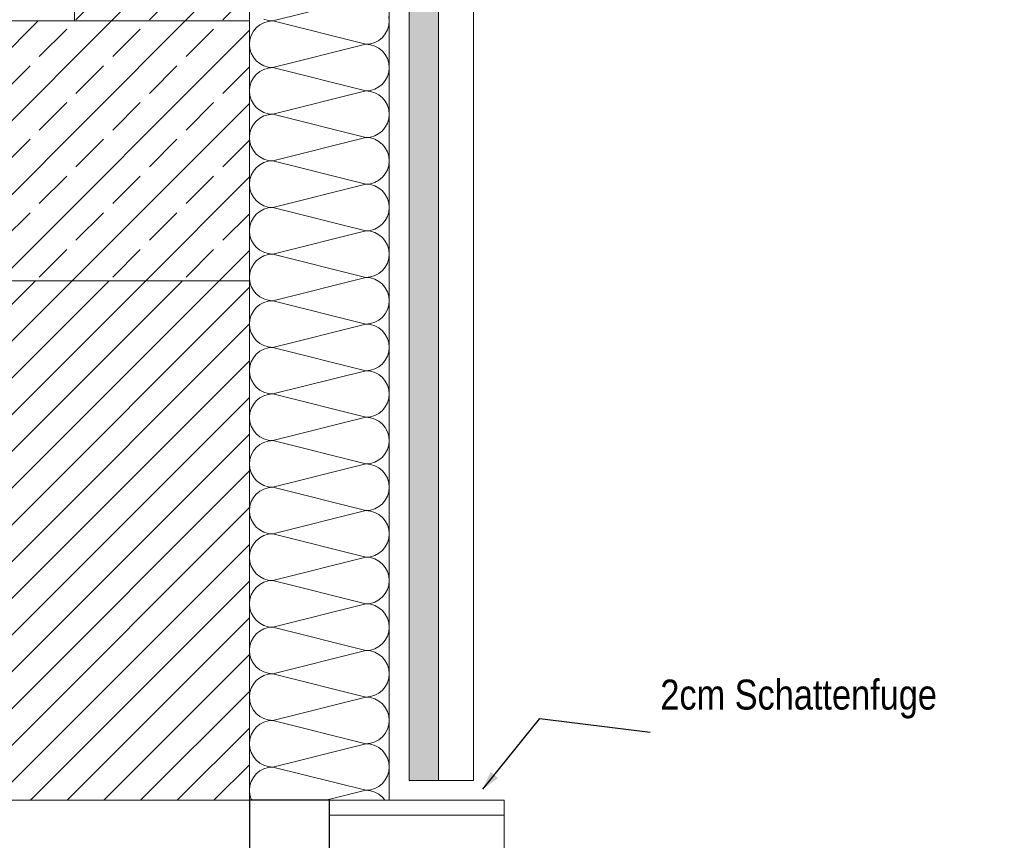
# Model space of a CAD drawing. Header units: metres. Extents: x -58265 to 854892, y -56510 to 35250.
# Tile 28 of 47: x 601743 to 602729, y -24470 to -23649. Entities that reach past the tile are written whole.
import ezdxf

# ---------------------------------------------------------------- set-up
doc = ezdxf.new("R2010")
doc.units = ezdxf.units.M
doc.header["$LTSCALE"] = 0.05
doc.linetypes.add('Wipeout_Contour', pattern=[20000, 0, -20000])
for name, color, linetype in [('A_1_Schraffuren', 7, 'Continuous'), ('A_1_Wände_Außen', 7, 'Continuous'), ('A_4_Details_Linien', 7, 'Continuous'), ('A_4_N_Detail_Inhalt', 7, 'Continuous')]:
    doc.layers.add(name, color=color, linetype=linetype)
doc.styles.add('ERSTELLTER_STIL_2', font='txt')
doc.dimstyles.new('ERSTELLTER_STIL__3', dxfattribs={"dimtxt": 0.18, "dimasz": 18.24, "dimexe": 0.18, "dimexo": 0.0625, "dimgap": 0, "dimtad": 0, "dimtih": 1, "dimtoh": 1, "dimdec": 4, "dimzin": 0, "dimdsep": 46, "dimcen": 0.09, "dimadec": 0, "dimazin": 0, "dimtfac": 1, "dimtdec": 4, "dimtmove": 0, "dimatfit": 3, "dimldrblk": 'ARROWHEAD_5', "dimfxl": 1, "dimtolj": 1, "dimtzin": 0, "dimarcsym": 0})
pattern_1 = [(45, (565636.85, -30579.794), (-36.76955, 36.76955), []), (45, (565618.465, -30561.41), (-36.76955, 36.76955), [39, -13])]

# ---------------------------------------------------------------- blocks, each defined once
blk = doc.blocks.new('*X5', base_point=(565636.85, -30579.79))
at = {"layer": 'A_1_Schraffuren', "color": 251, "linetype": 'Continuous', "lineweight": 13}
for p, q in [((602090.09, -23626.44), (601996.76, -23649.77)), ((601983.79, -23653.71), (601980.26, -23656.61)), ((601987.83, -23651.55), (601983.79, -23653.71)), ((601987.83, -23648), (601992.21, -23649.33)), ((601992.21, -23650.22), (601987.83, -23651.55)), ((601992.21, -23649.33), (601996.76, -23649.77)), ((601996.76, -23649.77), (601992.21, -23650.22)), ((602090.09, -23673.11), (601996.76, -23649.77)), ((602111.65, -23658.7), (602112.98, -23654.33)), ((602113.42, -23649.77), (602112.98, -23645.22)), ((602112.98, -23654.33), (602113.42, -23649.77)), ((601975.2, -23664.18), (601973.87, -23668.56)), ((601977.36, -23660.14), (601975.2, -23664.18)), ((601980.26, -23656.61), (601977.36, -23660.14)), ((602106.59, -23666.27), (602109.49, -23662.74)), ((602109.49, -23662.74), (602111.65, -23658.7)), ((601973.87, -23668.56), (601973.42, -23673.11)), ((601973.42, -23673.11), (601973.87, -23677.66)), ((602090.09, -23673.11), (601996.76, -23696.44)), ((602090.09, -23673.11), (602094.64, -23672.66)), ((602094.64, -23673.56), (602090.09, -23673.11)), ((602094.64, -23672.66), (602099.02, -23671.33)), ((602099.02, -23674.88), (602094.64, -23673.56)), ((602099.02, -23671.33), (602103.05, -23669.18)), ((602103.05, -23669.18), (602106.59, -23666.27)), ((601973.87, -23677.66), (601975.2, -23682.04)), ((601975.2, -23682.04), (601977.36, -23686.07)), ((602103.05, -23677.04), (602099.02, -23674.88)), ((602106.59, -23679.94), (602103.05, -23677.04)), ((602109.49, -23683.48), (602106.59, -23679.94)), ((602111.65, -23687.51), (602109.49, -23683.48)), ((601977.36, -23686.07), (601980.26, -23689.61)), ((601980.26, -23689.61), (601983.79, -23692.51)), ((601983.79, -23692.51), (601987.83, -23694.66)), ((602112.98, -23691.89), (602111.65, -23687.51)), ((602113.42, -23696.44), (602112.98, -23691.89)), ((601980.26, -23703.27), (601977.36, -23706.81)), ((601983.79, -23700.37), (601980.26, -23703.27)), ((601987.83, -23698.22), (601983.79, -23700.37)), ((601987.83, -23694.66), (601992.21, -23695.99)), ((601992.21, -23696.89), (601987.83, -23698.22)), ((601992.21, -23695.99), (601996.76, -23696.44)), ((601996.76, -23696.44), (601992.21, -23696.89)), ((602090.09, -23719.77), (601996.76, -23696.44)), ((602111.65, -23705.37), (602112.98, -23700.99)), ((602112.98, -23700.99), (602113.42, -23696.44)), ((601975.2, -23710.84), (601973.87, -23715.22)), ((601977.36, -23706.81), (601975.2, -23710.84)), ((602103.05, -23715.84), (602106.59, -23712.94)), ((602106.59, -23712.94), (602109.49, -23709.4)), ((602109.49, -23709.4), (602111.65, -23705.37)), ((601973.87, -23715.22), (601973.42, -23719.77)), ((601973.42, -23719.77), (601973.87, -23724.33)), ((602090.09, -23719.77), (601996.76, -23743.11)), ((602090.09, -23719.77), (602094.64, -23719.33)), ((602094.64, -23720.22), (602090.09, -23719.77)), ((602094.64, -23719.33), (602099.02, -23718)), ((602099.02, -23721.55), (602094.64, -23720.22)), ((602099.02, -23718), (602103.05, -23715.84)), ((602103.05, -23723.71), (602099.02, -23721.55)), ((602106.59, -23726.61), (602103.05, -23723.71)), ((601973.87, -23724.33), (601975.2, -23728.7)), ((601975.2, -23728.7), (601977.36, -23732.74)), ((601977.36, -23732.74), (601980.26, -23736.27)), ((602109.49, -23730.14), (602106.59, -23726.61)), ((602111.65, -23734.18), (602109.49, -23730.14)), ((601980.26, -23736.27), (601983.79, -23739.18)), ((601983.79, -23739.18), (601987.83, -23741.33)), ((601987.83, -23741.33), (601992.21, -23742.66)), ((601992.21, -23743.56), (601987.83, -23744.88)), ((601992.21, -23742.66), (601996.76, -23743.11)), ((601996.76, -23743.11), (601992.21, -23743.56)), ((602090.09, -23766.44), (601996.76, -23743.11)), ((602112.98, -23738.56), (602111.65, -23734.18)), ((602113.42, -23743.11), (602112.98, -23738.56)), ((602112.98, -23747.66), (602113.42, -23743.11)), ((601977.36, -23753.48), (601975.2, -23757.51)), ((601980.26, -23749.94), (601977.36, -23753.48)), ((601983.79, -23747.04), (601980.26, -23749.94)), ((601987.83, -23744.88), (601983.79, -23747.04)), ((602109.49, -23756.07), (602111.65, -23752.04)), ((602111.65, -23752.04), (602112.98, -23747.66)), ((601973.87, -23761.89), (601973.42, -23766.44)), ((601975.2, -23757.51), (601973.87, -23761.89)), ((602099.02, -23764.66), (602103.05, -23762.51)), ((602103.05, -23762.51), (602106.59, -23759.61)), ((602106.59, -23759.61), (602109.49, -23756.07)), ((601973.42, -23766.44), (601973.87, -23770.99)), ((601973.87, -23770.99), (601975.2, -23775.37)), ((602090.09, -23766.44), (601996.76, -23789.77)), ((602090.09, -23766.44), (602094.64, -23765.99)), ((602094.64, -23766.89), (602090.09, -23766.44)), ((602094.64, -23765.99), (602099.02, -23764.66)), ((602099.02, -23768.22), (602094.64, -23766.89)), ((602103.05, -23770.37), (602099.02, -23768.22)), ((602106.59, -23773.27), (602103.05, -23770.37)), ((602109.49, -23776.81), (602106.59, -23773.27)), ((601975.2, -23775.37), (601977.36, -23779.4)), ((601977.36, -23779.4), (601980.26, -23782.94)), ((601980.26, -23782.94), (601983.79, -23785.84)), ((602111.65, -23780.84), (602109.49, -23776.81)), ((602112.98, -23785.22), (602111.65, -23780.84)), ((601983.79, -23785.84), (601987.83, -23788)), ((601987.83, -23791.55), (601983.79, -23793.71)), ((601987.83, -23788), (601992.21, -23789.33)), ((601992.21, -23790.22), (601987.83, -23791.55)), ((601992.21, -23789.33), (601996.76, -23789.77)), ((601996.76, -23789.77), (601992.21, -23790.22)), ((602090.09, -23813.11), (601996.76, -23789.77)), ((602113.42, -23789.77), (602112.98, -23785.22)), ((602112.98, -23794.33), (602113.42, -23789.77)), ((601977.36, -23800.14), (601975.2, -23804.18)), ((601980.26, -23796.61), (601977.36, -23800.14)), ((601983.79, -23793.71), (601980.26, -23796.61)), ((602106.59, -23806.27), (602109.49, -23802.74)), ((602109.49, -23802.74), (602111.65, -23798.7)), ((602111.65, -23798.7), (602112.98, -23794.33)), ((601973.87, -23808.56), (601973.42, -23813.11)), ((601975.2, -23804.18), (601973.87, -23808.56)), ((602090.09, -23813.11), (602094.64, -23812.66)), ((602094.64, -23812.66), (602099.02, -23811.33)), ((602099.02, -23811.33), (602103.05, -23809.18)), ((602103.05, -23809.18), (602106.59, -23806.27)), ((601973.42, -23813.11), (601973.87, -23817.66)), ((601973.87, -23817.66), (601975.2, -23822.04)), ((601975.2, -23822.04), (601977.36, -23826.07)), ((602090.09, -23813.11), (601996.76, -23836.44)), ((602094.64, -23813.56), (602090.09, -23813.11)), ((602099.02, -23814.88), (602094.64, -23813.56)), ((602103.05, -23817.04), (602099.02, -23814.88)), ((602106.59, -23819.94), (602103.05, -23817.04)), ((602109.49, -23823.48), (602106.59, -23819.94)), ((601977.36, -23826.07), (601980.26, -23829.61)), ((601980.26, -23829.61), (601983.79, -23832.51)), ((602111.65, -23827.51), (602109.49, -23823.48)), ((602112.98, -23831.89), (602111.65, -23827.51)), ((602113.42, -23836.44), (602112.98, -23831.89)), ((601983.79, -23840.37), (601980.26, -23843.27)), ((601983.79, -23832.51), (601987.83, -23834.66)), ((601987.83, -23838.22), (601983.79, -23840.37)), ((601987.83, -23834.66), (601992.21, -23835.99)), ((601992.21, -23836.89), (601987.83, -23838.22)), ((601992.21, -23835.99), (601996.76, -23836.44)), ((601996.76, -23836.44), (601992.21, -23836.89)), ((602090.09, -23859.77), (601996.76, -23836.44)), ((602111.65, -23845.37), (602112.98, -23840.99)), ((602112.98, -23840.99), (602113.42, -23836.44)), ((601975.2, -23850.84), (601973.87, -23855.22)), ((601977.36, -23846.81), (601975.2, -23850.84)), ((601980.26, -23843.27), (601977.36, -23846.81)), ((602106.59, -23852.94), (602109.49, -23849.4)), ((602109.49, -23849.4), (602111.65, -23845.37)), ((601973.87, -23855.22), (601973.42, -23859.77)), ((601973.42, -23859.77), (601973.87, -23864.33)), ((602090.09, -23859.77), (601996.76, -23883.11)), ((602090.09, -23859.77), (602094.64, -23859.33)), ((602094.64, -23860.22), (602090.09, -23859.77)), ((602094.64, -23859.33), (602099.02, -23858)), ((602099.02, -23861.55), (602094.64, -23860.22)), ((602099.02, -23858), (602103.05, -23855.84)), ((602103.05, -23863.71), (602099.02, -23861.55)), ((602103.05, -23855.84), (602106.59, -23852.94)), ((601973.87, -23864.33), (601975.2, -23868.7)), ((601975.2, -23868.7), (601977.36, -23872.74)), ((602106.59, -23866.61), (602103.05, -23863.71)), ((602109.49, -23870.14), (602106.59, -23866.61)), ((602111.65, -23874.18), (602109.49, -23870.14)), ((601977.36, -23872.74), (601980.26, -23876.27)), ((601980.26, -23876.27), (601983.79, -23879.18)), ((601983.79, -23879.18), (601987.83, -23881.33)), ((601987.83, -23881.33), (601992.21, -23882.66)), ((602112.98, -23878.56), (602111.65, -23874.18)), ((602113.42, -23883.11), (602112.98, -23878.56)), ((601980.26, -23889.94), (601977.36, -23893.48)), ((601983.79, -23887.04), (601980.26, -23889.94)), ((601987.83, -23884.88), (601983.79, -23887.04)), ((601992.21, -23883.56), (601987.83, -23884.88)), ((601992.21, -23882.66), (601996.76, -23883.11)), ((601996.76, -23883.11), (601992.21, -23883.56)), ((602090.09, -23906.44), (601996.76, -23883.11)), ((602111.65, -23892.04), (602112.98, -23887.66)), ((602112.98, -23887.66), (602113.42, -23883.11)), ((601975.2, -23897.51), (601973.87, -23901.89)), ((601977.36, -23893.48), (601975.2, -23897.51)), ((602103.05, -23902.51), (602106.59, -23899.61)), ((602106.59, -23899.61), (602109.49, -23896.07)), ((602109.49, -23896.07), (602111.65, -23892.04)), ((601973.87, -23901.89), (601973.42, -23906.44)), ((601973.42, -23906.44), (601973.87, -23910.99)), ((601973.87, -23910.99), (601975.2, -23915.37)), ((602090.09, -23906.44), (601996.76, -23929.77)), ((602090.09, -23906.44), (602094.64, -23905.99)), ((602094.64, -23906.89), (602090.09, -23906.44)), ((602094.64, -23905.99), (602099.02, -23904.66)), ((602099.02, -23908.22), (602094.64, -23906.89)), ((602099.02, -23904.66), (602103.05, -23902.51)), ((602103.05, -23910.37), (602099.02, -23908.22)), ((602106.59, -23913.27), (602103.05, -23910.37)), ((601975.2, -23915.37), (601977.36, -23919.4)), ((601977.36, -23919.4), (601980.26, -23922.94)), ((602109.49, -23916.81), (602106.59, -23913.27)), ((602111.65, -23920.84), (602109.49, -23916.81)), ((602112.98, -23925.22), (602111.65, -23920.84)), ((601980.26, -23922.94), (601983.79, -23925.84)), ((601983.79, -23925.84), (601987.83, -23928)), ((601987.83, -23928), (601992.21, -23929.33)), ((601992.21, -23930.22), (601987.83, -23931.55)), ((601992.21, -23929.33), (601996.76, -23929.77)), ((601996.76, -23929.77), (601992.21, -23930.22)), ((602090.09, -23953.11), (601996.76, -23929.77)), ((602113.42, -23929.77), (602112.98, -23925.22)), ((602112.98, -23934.33), (602113.42, -23929.77)), ((601977.36, -23940.14), (601975.2, -23944.18)), ((601980.26, -23936.61), (601977.36, -23940.14)), ((601983.79, -23933.71), (601980.26, -23936.61)), ((601987.83, -23931.55), (601983.79, -23933.71)), ((602109.49, -23942.74), (602111.65, -23938.7)), ((602111.65, -23938.7), (602112.98, -23934.33)), ((601973.87, -23948.56), (601973.42, -23953.11)), ((601975.2, -23944.18), (601973.87, -23948.56)), ((602099.02, -23951.33), (602103.05, -23949.18)), ((602103.05, -23949.18), (602106.59, -23946.27)), ((602106.59, -23946.27), (602109.49, -23942.74)), ((601973.42, -23953.11), (601973.87, -23957.66)), ((601973.87, -23957.66), (601975.2, -23962.04)), ((602090.09, -23953.11), (601996.76, -23976.44)), ((602090.09, -23953.11), (602094.64, -23952.66)), ((602094.64, -23953.56), (602090.09, -23953.11)), ((602094.64, -23952.66), (602099.02, -23951.33)), ((602099.02, -23954.88), (602094.64, -23953.56)), ((602103.05, -23957.04), (602099.02, -23954.88)), ((602106.59, -23959.94), (602103.05, -23957.04)), ((602109.49, -23963.48), (602106.59, -23959.94)), ((601975.2, -23962.04), (601977.36, -23966.07)), ((601977.36, -23966.07), (601980.26, -23969.61)), ((601980.26, -23969.61), (601983.79, -23972.51)), ((602111.65, -23967.51), (602109.49, -23963.48)), ((602112.98, -23971.89), (602111.65, -23967.51)), ((601983.79, -23972.51), (601987.83, -23974.66)), ((601987.83, -23978.22), (601983.79, -23980.37)), ((601987.83, -23974.66), (601992.21, -23975.99)), ((601992.21, -23976.89), (601987.83, -23978.22)), ((601992.21, -23975.99), (601996.76, -23976.44)), ((601996.76, -23976.44), (601992.21, -23976.89)), ((602090.09, -23999.77), (601996.76, -23976.44)), ((602113.42, -23976.44), (602112.98, -23971.89)), ((602112.98, -23980.99), (602113.42, -23976.44)), ((601977.36, -23986.81), (601975.2, -23990.84)), ((601980.26, -23983.27), (601977.36, -23986.81)), ((601983.79, -23980.37), (601980.26, -23983.27)), ((602106.59, -23992.94), (602109.49, -23989.4)), ((602109.49, -23989.4), (602111.65, -23985.37)), ((602111.65, -23985.37), (602112.98, -23980.99)), ((601973.87, -23995.22), (601973.42, -23999.77)), ((601973.42, -23999.77), (601973.87, -24004.33)), ((601975.2, -23990.84), (601973.87, -23995.22)), ((602090.09, -23999.77), (601996.76, -24023.11)), ((602090.09, -23999.77), (602094.64, -23999.33)), ((602094.64, -24000.22), (602090.09, -23999.77)), ((602094.64, -23999.33), (602099.02, -23998)), ((602099.02, -23998), (602103.05, -23995.84)), ((602103.05, -23995.84), (602106.59, -23992.94)), ((601973.87, -24004.33), (601975.2, -24008.7)), ((601975.2, -24008.7), (601977.36, -24012.74)), ((602099.02, -24001.55), (602094.64, -24000.22)), ((602103.05, -24003.71), (602099.02, -24001.55)), ((602106.59, -24006.61), (602103.05, -24003.71)), ((602109.49, -24010.14), (602106.59, -24006.61)), ((601977.36, -24012.74), (601980.26, -24016.27)), ((601980.26, -24016.27), (601983.79, -24019.17)), ((601983.79, -24019.17), (601987.83, -24021.33)), ((602111.65, -24014.18), (602109.49, -24010.14)), ((602112.98, -24018.56), (602111.65, -24014.18)), ((602113.42, -24023.11), (602112.98, -24018.56)), ((601983.79, -24027.04), (601980.26, -24029.94)), ((601987.83, -24024.88), (601983.79, -24027.04)), ((601987.83, -24021.33), (601992.21, -24022.66)), ((601992.21, -24023.56), (601987.83, -24024.88)), ((601992.21, -24022.66), (601996.76, -24023.11)), ((601996.76, -24023.11), (601992.21, -24023.56)), ((602090.09, -24046.44), (601996.76, -24023.11)), ((602111.65, -24032.04), (602112.98, -24027.66)), ((602112.98, -24027.66), (602113.42, -24023.11)), ((601975.2, -24037.51), (601973.87, -24041.89)), ((601977.36, -24033.48), (601975.2, -24037.51)), ((601980.26, -24029.94), (601977.36, -24033.48)), ((602106.59, -24039.61), (602109.49, -24036.07)), ((602109.49, -24036.07), (602111.65, -24032.04)), ((601973.87, -24041.89), (601973.42, -24046.44)), ((601973.42, -24046.44), (601973.87, -24050.99)), ((602090.09, -24046.44), (601996.76, -24069.77)), ((602090.09, -24046.44), (602094.64, -24045.99)), ((602094.64, -24046.89), (602090.09, -24046.44)), ((602094.64, -24045.99), (602099.02, -24044.66)), ((602099.02, -24048.22), (602094.64, -24046.89)), ((602099.02, -24044.66), (602103.05, -24042.51)), ((602103.05, -24050.37), (602099.02, -24048.22)), ((602103.05, -24042.51), (602106.59, -24039.61)), ((601973.87, -24050.99), (601975.2, -24055.37)), ((601975.2, -24055.37), (601977.36, -24059.4)), ((602106.59, -24053.27), (602103.05, -24050.37)), ((602109.49, -24056.81), (602106.59, -24053.27)), ((602111.65, -24060.84), (602109.49, -24056.81)), ((601977.36, -24059.4), (601980.26, -24062.94)), ((601980.26, -24062.94), (601983.79, -24065.84)), ((601983.79, -24065.84), (601987.83, -24068)), ((601987.83, -24068), (601992.21, -24069.33)), ((602112.98, -24065.22), (602111.65, -24060.84)), ((602113.42, -24069.77), (602112.98, -24065.22)), ((601980.26, -24076.61), (601977.36, -24080.14)), ((601983.79, -24073.71), (601980.26, -24076.61)), ((601987.83, -24071.55), (601983.79, -24073.71)), ((601992.21, -24070.22), (601987.83, -24071.55)), ((601992.21, -24069.33), (601996.76, -24069.77)), ((601996.76, -24069.77), (601992.21, -24070.22)), ((602090.09, -24093.11), (601996.76, -24069.77)), ((602109.49, -24082.74), (602111.65, -24078.7)), ((602111.65, -24078.7), (602112.98, -24074.33)), ((602112.98, -24074.33), (602113.42, -24069.77)), ((601973.87, -24088.56), (601973.42, -24093.11)), ((601975.2, -24084.18), (601973.87, -24088.56)), ((601977.36, -24080.14), (601975.2, -24084.18)), ((602103.05, -24089.17), (602106.59, -24086.27)), ((602106.59, -24086.27), (602109.49, -24082.74)), ((601973.42, -24093.11), (601973.87, -24097.66)), ((601973.87, -24097.66), (601975.2, -24102.04)), ((602090.09, -24093.11), (601996.76, -24116.44)), ((602090.09, -24093.11), (602094.64, -24092.66)), ((602094.64, -24093.56), (602090.09, -24093.11)), ((602094.64, -24092.66), (602099.02, -24091.33)), ((602099.02, -24094.88), (602094.64, -24093.56)), ((602099.02, -24091.33), (602103.05, -24089.17)), ((602103.05, -24097.04), (602099.02, -24094.88)), ((602106.59, -24099.94), (602103.05, -24097.04)), ((601975.2, -24102.04), (601977.36, -24106.07)), ((601977.36, -24106.07), (601980.26, -24109.61)), ((602109.49, -24103.48), (602106.59, -24099.94)), ((602111.65, -24107.51), (602109.49, -24103.48)), ((602112.98, -24111.89), (602111.65, -24107.51)), ((601980.26, -24109.61), (601983.79, -24112.51)), ((601983.79, -24112.51), (601987.83, -24114.66)), ((601987.83, -24118.22), (601983.79, -24120.37)), ((601987.83, -24114.66), (601992.21, -24115.99)), ((601992.21, -24116.89), (601987.83, -24118.22)), ((601992.21, -24115.99), (601996.76, -24116.44)), ((601996.76, -24116.44), (601992.21, -24116.89)), ((602090.09, -24139.77), (601996.76, -24116.44)), ((602113.42, -24116.44), (602112.98, -24111.89)), ((602112.98, -24120.99), (602113.42, -24116.44)), ((601977.36, -24126.81), (601975.2, -24130.84)), ((601980.26, -24123.27), (601977.36, -24126.81)), ((601983.79, -24120.37), (601980.26, -24123.27)), ((602109.49, -24129.4), (602111.65, -24125.37)), ((602111.65, -24125.37), (602112.98, -24120.99)), ((601973.87, -24135.22), (601973.42, -24139.77)), ((601975.2, -24130.84), (601973.87, -24135.22)), ((602094.64, -24139.33), (602099.02, -24138)), ((602099.02, -24138), (602103.05, -24135.84)), ((602103.05, -24135.84), (602106.59, -24132.94)), ((602106.59, -24132.94), (602109.49, -24129.4)), ((601973.42, -24139.77), (601973.87, -24144.33)), ((601973.87, -24144.33), (601975.2, -24148.7)), ((602090.09, -24139.77), (601996.76, -24163.11)), ((602090.09, -24139.77), (602094.64, -24139.33)), ((602094.64, -24140.22), (602090.09, -24139.77)), ((602099.02, -24141.55), (602094.64, -24140.22)), ((602103.05, -24143.71), (602099.02, -24141.55)), ((602106.59, -24146.61), (602103.05, -24143.71)), ((602109.49, -24150.14), (602106.59, -24146.61)), ((601975.2, -24148.7), (601977.36, -24152.74)), ((601977.36, -24152.74), (601980.26, -24156.27)), ((601980.26, -24156.27), (601983.79, -24159.17)), ((602111.65, -24154.18), (602109.49, -24150.14)), ((602112.98, -24158.56), (602111.65, -24154.18)), ((601983.79, -24167.04), (601980.26, -24169.94)), ((601983.79, -24159.17), (601987.83, -24161.33)), ((601987.83, -24164.88), (601983.79, -24167.04)), ((601987.83, -24161.33), (601992.21, -24162.66)), ((601992.21, -24163.56), (601987.83, -24164.88)), ((601992.21, -24162.66), (601996.76, -24163.11)), ((601996.76, -24163.11), (601992.21, -24163.56)), ((602090.09, -24186.44), (601996.76, -24163.11)), ((602111.65, -24172.04), (602112.98, -24167.66)), ((602113.42, -24163.11), (602112.98, -24158.56)), ((602112.98, -24167.66), (602113.42, -24163.11)), ((601975.2, -24177.51), (601973.87, -24181.89)), ((601977.36, -24173.48), (601975.2, -24177.51)), ((601980.26, -24169.94), (601977.36, -24173.48)), ((602106.59, -24179.61), (602109.49, -24176.07)), ((602109.49, -24176.07), (602111.65, -24172.04)), ((601973.87, -24181.89), (601973.42, -24186.44)), ((601973.42, -24186.44), (601973.87, -24190.99)), ((602090.09, -24186.44), (601996.76, -24209.77)), ((602090.09, -24186.44), (602094.64, -24185.99)), ((602094.64, -24186.89), (602090.09, -24186.44)), ((602094.64, -24185.99), (602099.02, -24184.66)), ((602099.02, -24188.22), (602094.64, -24186.89)), ((602099.02, -24184.66), (602103.05, -24182.51)), ((602103.05, -24182.51), (602106.59, -24179.61)), ((601973.87, -24190.99), (601975.2, -24195.37)), ((601975.2, -24195.37), (601977.36, -24199.4)), ((602103.05, -24190.37), (602099.02, -24188.22)), ((602106.59, -24193.27), (602103.05, -24190.37)), ((602109.49, -24196.81), (602106.59, -24193.27)), ((602111.65, -24200.84), (602109.49, -24196.81)), ((601977.36, -24199.4), (601980.26, -24202.94)), ((601980.26, -24202.94), (601983.79, -24205.84)), ((601983.79, -24205.84), (601987.83, -24208)), ((602112.98, -24205.22), (602111.65, -24200.84)), ((602113.42, -24209.77), (602112.98, -24205.22)), ((601980.26, -24216.61), (601977.36, -24220.14)), ((601983.79, -24213.71), (601980.26, -24216.61)), ((601987.83, -24211.55), (601983.79, -24213.71)), ((601987.83, -24208), (601992.21, -24209.33)), ((601992.21, -24210.22), (601987.83, -24211.55)), ((601992.21, -24209.33), (601996.76, -24209.77)), ((601996.76, -24209.77), (601992.21, -24210.22)), ((602090.09, -24233.11), (601996.76, -24209.77)), ((602111.65, -24218.7), (602112.98, -24214.33)), ((602112.98, -24214.33), (602113.42, -24209.77)), ((601975.2, -24224.18), (601973.87, -24228.56)), ((601977.36, -24220.14), (601975.2, -24224.18)), ((602103.05, -24229.17), (602106.59, -24226.27)), ((602106.59, -24226.27), (602109.49, -24222.74)), ((602109.49, -24222.74), (602111.65, -24218.7)), ((601973.87, -24228.56), (601973.42, -24233.11)), ((601973.42, -24233.11), (601973.87, -24237.66)), ((602090.09, -24233.11), (601996.76, -24256.44)), ((602090.09, -24233.11), (602094.64, -24232.66)), ((602094.64, -24233.56), (602090.09, -24233.11)), ((602094.64, -24232.66), (602099.02, -24231.33)), ((602099.02, -24234.88), (602094.64, -24233.56)), ((602099.02, -24231.33), (602103.05, -24229.17)), ((602103.05, -24237.04), (602099.02, -24234.88)), ((601973.87, -24237.66), (601975.2, -24242.04)), ((601975.2, -24242.04), (601977.36, -24246.07)), ((601977.36, -24246.07), (601980.26, -24249.61)), ((602106.59, -24239.94), (602103.05, -24237.04)), ((602109.49, -24243.48), (602106.59, -24239.94)), ((602111.65, -24247.51), (602109.49, -24243.48)), ((601980.26, -24249.61), (601983.79, -24252.51)), ((601983.79, -24252.51), (601987.83, -24254.66)), ((601987.83, -24254.66), (601992.21, -24255.99)), ((601992.21, -24255.99), (601996.76, -24256.44)), ((601996.76, -24256.44), (601992.21, -24256.89)), ((602090.09, -24279.77), (601996.76, -24256.44)), ((602112.98, -24251.89), (602111.65, -24247.51)), ((602113.42, -24256.44), (602112.98, -24251.89)), ((602112.98, -24260.99), (602113.42, -24256.44)), ((601980.26, -24263.27), (601977.36, -24266.81)), ((601983.79, -24260.37), (601980.26, -24263.27)), ((601987.83, -24258.22), (601983.79, -24260.37)), ((601992.21, -24256.89), (601987.83, -24258.22)), ((602109.49, -24269.4), (602111.65, -24265.37)), ((602111.65, -24265.37), (602112.98, -24260.99)), ((601973.87, -24275.22), (601973.42, -24279.77)), ((601975.2, -24270.84), (601973.87, -24275.22)), ((601977.36, -24266.81), (601975.2, -24270.84)), ((602099.02, -24278), (602103.05, -24275.84)), ((602103.05, -24275.84), (602106.59, -24272.94)), ((602106.59, -24272.94), (602109.49, -24269.4)), ((601973.42, -24279.77), (601973.87, -24284.33)), ((601973.87, -24284.33), (601975.2, -24288.7)), ((602090.09, -24279.77), (601996.76, -24303.11)), ((602090.09, -24279.77), (602094.64, -24279.33)), ((602094.64, -24280.22), (602090.09, -24279.77)), ((602094.64, -24279.33), (602099.02, -24278)), ((602099.02, -24281.55), (602094.64, -24280.22)), ((602103.05, -24283.71), (602099.02, -24281.55)), ((602106.59, -24286.61), (602103.05, -24283.71)), ((601975.2, -24288.7), (601977.36, -24292.74)), ((601977.36, -24292.74), (601980.26, -24296.27)), ((602109.49, -24290.14), (602106.59, -24286.61)), ((602111.65, -24294.18), (602109.49, -24290.14)), ((602112.98, -24298.56), (602111.65, -24294.18)), ((601980.26, -24296.27), (601983.79, -24299.17)), ((601983.79, -24299.17), (601987.83, -24301.33)), ((601987.83, -24304.88), (601983.79, -24307.04)), ((601987.83, -24301.33), (601992.21, -24302.66)), ((601992.21, -24303.56), (601987.83, -24304.88)), ((601992.21, -24302.66), (601996.76, -24303.11)), ((601996.76, -24303.11), (601992.21, -24303.56)), ((602090.09, -24326.44), (601996.76, -24303.11)), ((602113.42, -24303.11), (602112.98, -24298.56)), ((602112.98, -24307.66), (602113.42, -24303.11)), ((601977.36, -24313.48), (601975.2, -24317.51)), ((601980.26, -24309.94), (601977.36, -24313.48)), ((601983.79, -24307.04), (601980.26, -24309.94)), ((602109.49, -24316.07), (602111.65, -24312.04)), ((602111.65, -24312.04), (602112.98, -24307.66)), ((601973.87, -24321.89), (601973.42, -24326.44)), ((601975.2, -24317.51), (601973.87, -24321.89)), ((602094.64, -24325.99), (602099.02, -24324.66)), ((602099.02, -24324.66), (602103.05, -24322.51)), ((602103.05, -24322.51), (602106.59, -24319.61)), ((602106.59, -24319.61), (602109.49, -24316.07)), ((601973.42, -24326.44), (601973.87, -24330.99)), ((601973.87, -24330.99), (601975.2, -24335.37)), ((602090.09, -24326.44), (601996.76, -24349.77)), ((602090.09, -24326.44), (602094.64, -24325.99)), ((602094.64, -24326.89), (602090.09, -24326.44)), ((602099.02, -24328.22), (602094.64, -24326.89)), ((602103.05, -24330.37), (602099.02, -24328.22)), ((602106.59, -24333.27), (602103.05, -24330.37)), ((602109.49, -24336.81), (602106.59, -24333.27)), ((601975.2, -24335.37), (601977.36, -24339.4)), ((601977.36, -24339.4), (601980.26, -24342.94)), ((601980.26, -24342.94), (601983.79, -24345.84)), ((602111.65, -24340.84), (602109.49, -24336.81)), ((602112.98, -24345.22), (602111.65, -24340.84)), ((601983.79, -24353.71), (601980.26, -24356.61)), ((601983.79, -24345.84), (601987.83, -24348)), ((601987.83, -24351.55), (601983.79, -24353.71)), ((601987.83, -24348), (601992.21, -24349.33)), ((601992.21, -24350.22), (601987.83, -24351.55)), ((601992.21, -24349.33), (601996.76, -24349.77)), ((601996.76, -24349.77), (601992.21, -24350.22)), ((602090.09, -24373.11), (601996.76, -24349.77)), ((602111.65, -24358.7), (602112.98, -24354.33)), ((602113.42, -24349.77), (602112.98, -24345.22)), ((602112.98, -24354.33), (602113.42, -24349.77)), ((601975.2, -24364.18), (601973.87, -24368.56)), ((601977.36, -24360.14), (601975.2, -24364.18)), ((601980.26, -24356.61), (601977.36, -24360.14)), ((602106.59, -24366.27), (602109.49, -24362.74)), ((602109.49, -24362.74), (602111.65, -24358.7)), ((601973.87, -24368.56), (601973.42, -24373.11)), ((601973.42, -24373.11), (601973.87, -24377.66)), ((602090.09, -24373.11), (601996.76, -24396.44)), ((602090.09, -24373.11), (602094.64, -24372.66)), ((602094.64, -24373.56), (602090.09, -24373.11)), ((602094.64, -24372.66), (602099.02, -24371.33)), ((602099.02, -24374.88), (602094.64, -24373.56)), ((602099.02, -24371.33), (602103.05, -24369.17)), ((602103.05, -24369.17), (602106.59, -24366.27)), ((601973.87, -24377.66), (601975.2, -24382.04)), ((601975.2, -24382.04), (601977.36, -24386.07)), ((602103.05, -24377.04), (602099.02, -24374.88)), ((602106.59, -24379.94), (602103.05, -24377.04)), ((602109.49, -24383.48), (602106.59, -24379.94)), ((602111.65, -24387.51), (602109.49, -24383.48)), ((601977.36, -24386.07), (601980.26, -24389.61)), ((601980.26, -24389.61), (601983.79, -24392.51)), ((601983.79, -24392.51), (601987.83, -24394.66)), ((602112.98, -24391.89), (602111.65, -24387.51)), ((602113.42, -24396.44), (602112.98, -24391.89)), ((601980.26, -24403.27), (601977.36, -24406.81)), ((601983.79, -24400.37), (601980.26, -24403.27)), ((601987.83, -24398.22), (601983.79, -24400.37)), ((601987.83, -24394.66), (601992.21, -24395.99)), ((601992.21, -24396.89), (601987.83, -24398.22)), ((601992.21, -24395.99), (601996.76, -24396.44)), ((601996.76, -24396.44), (601992.21, -24396.89)), ((602090.09, -24419.77), (601996.76, -24396.44)), ((602111.65, -24405.37), (602112.98, -24400.99)), ((602112.98, -24400.99), (602113.42, -24396.44)), ((601975.2, -24410.84), (601973.87, -24415.22)), ((601977.36, -24406.81), (601975.2, -24410.84)), ((602103.05, -24415.84), (602106.59, -24412.94)), ((602106.59, -24412.94), (602109.49, -24409.4)), ((602109.49, -24409.4), (602111.65, -24405.37)), ((601973.87, -24415.22), (601973.42, -24419.77)), ((601973.42, -24419.77), (601973.87, -24424.33)), ((602090.09, -24419.77), (602050.1, -24429.77)), ((602090.09, -24419.77), (602094.64, -24419.33)), ((602094.64, -24420.22), (602090.09, -24419.77)), ((602094.64, -24419.33), (602099.02, -24418)), ((602099.02, -24421.55), (602094.64, -24420.22)), ((602099.02, -24418), (602103.05, -24415.84)), ((602103.05, -24423.71), (602099.02, -24421.55)), ((602106.59, -24426.61), (602103.05, -24423.71)), ((601973.87, -24424.33), (601975.2, -24428.7)), ((601975.2, -24428.7), (601975.77, -24429.77)), ((602109.19, -24429.77), (602106.59, -24426.61))]:
    blk.add_line(p, q, dxfattribs=at)
blk = doc.blocks.new('ARROWHEAD_5')
at = {"linetype": 'Continuous', "lineweight": 0}
blk.add_hatch(color=0, dxfattribs=at).paths.add_polyline_path([(-1, 0.2679), (0, 0), (-1, -0.2679)])
at = {"color": 0, "linetype": 'Continuous', "lineweight": 0}
blk.add_line((0, 0), (-1, 0), dxfattribs=at)

msp = doc.modelspace()

# ---------------------------------------------------------------- hatches: boundary and pattern name
at = {"layer": 'A_1_Schraffuren', "linetype": 'Continuous', "lineweight": 18}
msp.add_hatch(color=49, dxfattribs=at).paths.add_polyline_path([(602133.425, -24409.772), (602162.77, -24409.772), (602162.77, -22879.772), (602133.425, -22879.772)])
at = {"layer": 'A_1_Schraffuren', "linetype": 'Continuous', "lineweight": 13}
h = msp.add_hatch(dxfattribs=at)
h.set_pattern_fill('Beton__Stahlbeton_0002', color=251, style=0, pattern_type=2)
h.set_pattern_definition(pattern_1)
h.paths.add_polyline_path([(601973.425, -22939.772), (601798.425, -22939.772), (601798.425, -23649.772), (601973.425, -23649.772)])
h = msp.add_hatch(dxfattribs=at)
h.set_pattern_fill('Beton__Stahlbeton_0002', color=251, style=0, pattern_type=2)
h.set_pattern_definition(pattern_1)
h.paths.add_polyline_path([(600197.834, -23909.772), (601973.425, -23909.772), (601973.425, -23649.772), (600197.834, -23649.772)])
h = msp.add_hatch(dxfattribs=at)
h.set_pattern_fill('MW_Kalksandstein_0002', color=251, style=0, pattern_type=2)
h.set_pattern_definition([(45, (565636.85, -30579.794), (-18.384776, 18.384776), [])])
h.paths.add_polyline_path([(601973.425, -23909.772), (601733.425, -23909.772), (601733.425, -24429.772), (601973.425, -24429.772)])

# ---------------------------------------------------------------- linework, layer by layer
at = {"layer": 'A_1_Schraffuren', "color": 7, "linetype": 'Continuous', "lineweight": 15, "flags": 128}
for points in [[(601973.425, -22939.772), (601798.425, -22939.772), (601798.425, -23649.772), (601973.425, -23649.772)], [(601973.425, -22939.772), (601973.425, -24429.772), (602113.425, -24429.772), (602113.425, -22939.772)], [(601973.425, -23909.772), (601733.425, -23909.772), (601733.425, -24429.772), (601973.425, -24429.772)]]:
    msp.add_lwpolyline(points, close=True, dxfattribs=at)
at = {"layer": 'A_1_Wände_Außen', "color": 7, "linetype": 'Continuous', "lineweight": 25}
for p, q in [((601973.425, -24429.772), (601973.425, -24494.772)), ((602053.425, -24429.772), (602053.425, -24494.772))]:
    msp.add_line(p, q, dxfattribs=at)
at = {"layer": 'A_1_Wände_Außen', "color": 7, "linetype": 'Continuous', "lineweight": 25, "flags": 128}
msp.add_lwpolyline([(602053.425, -24429.772), (602033.425, -24429.772), (601993.425, -24429.772), (601973.425, -24429.772)], dxfattribs=at)
at = {"layer": 'A_4_Details_Linien', "color": 7, "linetype": 'Continuous', "lineweight": 15}
msp.add_line((601973.425, -23649.772), (601973.425, -23909.772), dxfattribs=at)
for points in [[(602133.425, -24409.772), (602197.77, -24409.772), (602197.77, -22879.772), (602133.425, -22879.772)], [(602053.621, -26929.776), (602228.621, -26929.763), (602228.425, -24429.772), (602053.425, -24429.772)], [(602053.426, -24444.785), (602228.426, -24444.772), (602228.425, -24429.772), (602053.425, -24429.772)]]:
    msp.add_lwpolyline(points, close=True, dxfattribs=at)
for points in [[(602162.77, -22879.772), (602162.77, -24409.772)], [(601798.425, -23649.772), (600197.834, -23649.772)]]:
    msp.add_lwpolyline(points, dxfattribs=at)

# ---------------------------------------------------------------- block references
at = {"layer": 'A_1_Schraffuren', "color": 251, "linetype": 'Continuous', "lineweight": 13}
msp.add_blockref('*X5', (565636.85, -30579.794), dxfattribs=at)

# ---------------------------------------------------------------- wipeouts: each hides what was drawn before it
at = {"color": 7, "linetype": 'Wipeout_Contour', "lineweight": 15, "ltscale": 2412097.052760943}
msp.add_wipeout([(602384.922, -24292.074), (602681.426, -24292.074), (602681.426, -24371.449), (602384.922, -24371.449)], dxfattribs=at).dxf.layer = 'A_4_N_Detail_Inhalt'

# ---------------------------------------------------------------- next in the draw order: texts
at = {"layer": 'A_4_N_Detail_Inhalt', "color": 7, "linetype": 'Continuous', "lineweight": 15, "insert": (602384.922, -24348.005), "char_height": 30, "attachment_point": 7, "style": 'ERSTELLTER_STIL_2'}
msp.add_mtext('\\A1;{\\pql;\\fSwis721 Cn BT|b0|i0|c0|p0;\\W1.000000;2cm Schattenfuge}', dxfattribs=at)

# ---------------------------------------------------------------- next in the draw order: leaders
at = {"layer": 'A_4_N_Detail_Inhalt', "color": 7, "linetype": 'Continuous', "lineweight": 15, "annotation_type": 0, "has_hookline": 1, "hookline_direction": 0, "text_width": 272.04}
msp.add_leader([(602207.243, -24418.542), (602264.337, -24348.005), (602374.922, -24361.449)], dimstyle='ERSTELLTER_STIL__3', dxfattribs=at)

doc.saveas('drawing.dxf')
